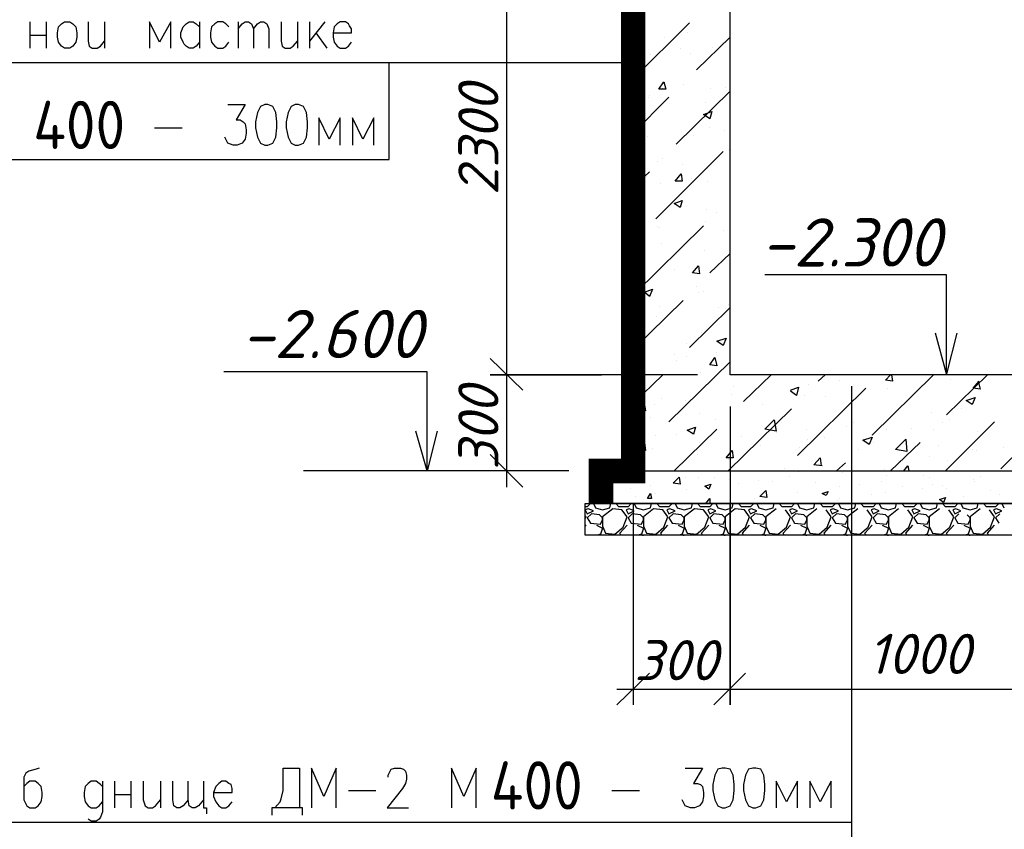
# Model space of a CAD drawing. Extents: x -119078 to 1619993, y 264752 to 340742.
# Tile 61 of 220: x 428176 to 434301, y 316623 to 321659. Entities that reach past the tile are written whole.
import ezdxf

# ---------------------------------------------------------------- set-up
doc = ezdxf.new("R2010")
doc.units = 0
doc.header["$MEASUREMENT"] = 0
doc.layers.add('PDF _Геометрия', color=250, linetype='Continuous')
doc.layers.add('PDF _Текст', color=7, linetype='Continuous')
doc.styles.add('geniso', font='geniso.shx', dxfattribs={"height": 300})
doc.styles.add('PDF ISOCPEUR Italic', font='isocpeui.ttf')

msp = doc.modelspace()

# ---------------------------------------------------------------- linework, layer by layer
at = {"layer": 'PDF _Геометрия', "color": 7, "lineweight": -3}
for p, q in [((431992.486, 323049.853), (431992.486, 318852.393)), ((432595.752, 319449.309), (432595.752, 323049.853)), ((434792.909, 319449.309), (432595.752, 319449.309))]:
    msp.add_line(p, q, dxfattribs=at)
msp.add_lwpolyline([(431792.456, 318649.188, 152.404, 152.404, 0), (431792.456, 318852.393, 152.404, 152.404, 0), (431992.486, 318852.393, 152.404, 152.404, 0), (431992.486, 322452.937, 0, 0, 0), (428995.208, 322452.937, 0, 0, 0)], format="xyseb", dxfattribs=at)
at = {"layer": 'PDF _Геометрия', "color": 251, "lineweight": -3, "true_color": 0x535353}
for points in [[(431205.066, 322548.19), (431205.066, 319354.056)], [(431205.066, 319550.911), (431205.066, 318750.791)], [(432392.547, 319449.309), (431103.463, 319449.309), (431795.631, 319449.309)], [(432595.752, 319252.454), (432595.752, 317398.205), (432595.752, 318649.188)], [(431103.463, 318953.996), (431306.668, 318750.791)], [(431592.426, 318852.393), (431103.463, 318852.393)], [(431992.486, 318649.188), (431992.486, 317398.205)], [(432094.089, 317595.06), (431890.883, 317398.205)], [(432691.004, 317493.458), (431890.883, 317493.458)], [(434894.512, 317493.458), (432494.149, 317493.458)]]:
    msp.add_lwpolyline(points, dxfattribs=at)
at = {"layer": 'PDF _Геометрия', "color": 7, "lineweight": -3}
for points in [[(428239.538, 321646.466), (428239.538, 321481.362)], [(428341.141, 321646.466), (428341.141, 321481.362)], [(428601.498, 321646.466), (428601.498, 321525.813), (428607.848, 321494.062), (428626.898, 321481.362), (428658.649, 321481.362), (428677.7, 321494.062), (428703.1, 321525.813)], [(428703.1, 321646.466), (428703.1, 321481.362)], [(429115.861, 321481.362), (429115.861, 321646.466), (429046.009, 321519.463), (428982.508, 321646.466), (428982.508, 321481.362)], [(429293.666, 321519.463), (429274.615, 321494.062), (429255.565, 321481.362), (429230.164, 321481.362), (429211.114, 321494.062), (429198.413, 321506.763), (429192.063, 321519.463), (429179.363, 321551.214), (429179.363, 321576.614), (429192.063, 321614.715), (429211.114, 321633.766), (429230.164, 321646.466), (429255.565, 321646.466), (429274.615, 321633.766), (429293.666, 321614.715)], [(429293.666, 321646.466), (429293.666, 321481.362)], [(429477.821, 321614.715), (429458.77, 321633.766), (429439.72, 321646.466), (429407.969, 321646.466), (429388.918, 321633.766), (429369.868, 321614.715), (429363.518, 321576.614), (429363.518, 321551.214), (429369.868, 321519.463), (429388.918, 321494.062), (429407.969, 321481.362), (429439.72, 321481.362), (429458.77, 321494.062), (429477.821, 321519.463)], [(429534.972, 321646.466), (429534.972, 321481.362)], [(429534.972, 321602.015), (429560.373, 321633.766), (429579.423, 321646.466), (429598.474, 321646.466), (429617.524, 321633.766), (429630.225, 321602.015), (429630.225, 321481.362)], [(429630.225, 321602.015), (429655.625, 321633.766), (429674.676, 321646.466), (429693.726, 321646.466), (429712.777, 321633.766), (429725.477, 321602.015), (429725.477, 321481.362)], [(429801.679, 321646.466), (429801.679, 321525.813), (429808.029, 321494.062), (429827.08, 321481.362), (429858.831, 321481.362), (429877.881, 321494.062), (429903.282, 321525.813)], [(429903.282, 321646.466), (429903.282, 321481.362)], [(429979.484, 321646.466), (429979.484, 321481.362)], [(430074.736, 321646.466), (429979.484, 321525.813)], [(430125.537, 321576.614), (430239.84, 321576.614), (430239.84, 321602.015), (430227.14, 321621.066), (430220.79, 321633.766), (430201.739, 321646.466), (430169.989, 321646.466), (430150.938, 321633.766), (430131.888, 321614.715), (430125.537, 321576.614), (430125.537, 321551.214), (430131.888, 321519.463), (430150.938, 321494.062), (430169.989, 321481.362), (430201.739, 321481.362), (430220.79, 321494.062), (430239.84, 321519.463)], [(428239.538, 321563.914), (428341.141, 321563.914)], [(430017.585, 321576.614), (430087.436, 321481.362)], [(423857.491, 320789.194), (430474.797, 320789.194), (430474.797, 321392.46)], [(423857.491, 321392.46), (431992.486, 321392.46)], [(429471.47, 321132.103), (429579.423, 321132.103), (429522.272, 321036.85), (429547.672, 321036.85), (429566.723, 321024.15), (429579.423, 321011.45), (429585.773, 320973.349), (429585.773, 320954.298), (429579.423, 320916.197), (429560.373, 320890.797), (429528.622, 320878.096), (429503.221, 320878.096), (429471.47, 320890.797), (429465.12, 320903.497), (429452.42, 320928.898)], [(430169.989, 320878.096), (430169.989, 321049.551), (430100.137, 320916.197), (430036.635, 321049.551), (430036.635, 320878.096)], [(430379.544, 320878.096), (430379.544, 321049.551), (430309.692, 320916.197), (430246.191, 321049.551), (430246.191, 320878.096)], [(429014.259, 320986.049), (429185.713, 320986.049)], [(433941.987, 319455.659), (433941.987, 319709.666), (433941.987, 320071.625), (432811.657, 320071.625)], [(434005.489, 319709.666), (433941.987, 319455.659), (433872.135, 319709.666)], [(430709.753, 318852.393), (430709.753, 319100.05), (430709.753, 319468.359), (429446.07, 319468.359)], [(425832.826, 314267.573), (433351.422, 314267.573), (433351.422, 319379.457)], [(430773.254, 319100.05), (430709.753, 318852.393), (430639.901, 319100.05)], [(431205.066, 318852.393), (429941.383, 318852.393)], [(434792.909, 318452.333), (431694.028, 318452.333), (431694.028, 318649.188), (434792.909, 318649.188), (431795.631, 318649.188), (431795.631, 318852.393), (434792.909, 318852.393), (434792.909, 313448.402)], [(428296.69, 317004.495), (428277.639, 316998.145), (428233.188, 316985.444), (428214.138, 316972.744), (428201.437, 316947.343), (428201.437, 316807.64), (428214.138, 316782.239), (428220.488, 316769.539), (428239.538, 316756.838), (428271.289, 316756.838), (428290.34, 316769.539), (428309.39, 316794.939), (428315.74, 316826.69), (428315.74, 316852.091), (428309.39, 316890.192), (428296.69, 316902.892), (428290.34, 316909.242), (428271.289, 316921.943), (428239.538, 316921.943), (428220.488, 316909.242), (428201.437, 316890.192)], [(429763.578, 316756.838), (429795.329, 316794.939), (429801.679, 316813.99), (429814.379, 316864.791), (429814.379, 317004.495), (429915.982, 317004.495), (429915.982, 316756.838)], [(430144.588, 316756.838), (430144.588, 317004.495), (430068.386, 316826.69), (429992.184, 317004.495), (429992.184, 316756.838)], [(430468.446, 316947.343), (430468.446, 316960.044), (430481.147, 316985.444), (430487.497, 316998.145), (430506.547, 317004.495), (430544.648, 317004.495), (430563.699, 316998.145), (430576.399, 316985.444), (430582.749, 316960.044), (430582.749, 316934.643), (430576.399, 316909.242), (430557.349, 316877.492), (430462.096, 316756.838), (430595.45, 316756.838)], [(431014.561, 316756.838), (431014.561, 317004.495), (430938.359, 316826.69), (430862.157, 317004.495), (430862.157, 316756.838)], [(432316.345, 317004.495), (432424.297, 317004.495), (432367.146, 316909.242), (432392.547, 316909.242), (432411.597, 316902.892), (432424.297, 316890.192), (432430.648, 316852.091), (432430.648, 316826.69), (432424.297, 316794.939), (432405.247, 316769.539), (432373.496, 316756.838), (432348.095, 316756.838), (432316.345, 316769.539), (432309.994, 316782.239), (432297.294, 316807.64)], [(428690.4, 316890.192), (428677.7, 316902.892), (428671.35, 316909.242), (428652.299, 316921.943), (428620.548, 316921.943), (428601.498, 316909.242), (428582.447, 316890.192), (428576.097, 316852.091), (428576.097, 316826.69), (428582.447, 316794.939), (428601.498, 316769.539), (428620.548, 316756.838), (428652.299, 316756.838), (428671.35, 316769.539), (428690.4, 316794.939)], [(428690.4, 316921.943), (428690.4, 316731.438), (428677.7, 316699.687), (428671.35, 316686.987), (428652.299, 316674.286), (428620.548, 316674.286), (428601.498, 316686.987)], [(428766.602, 316921.943), (428766.602, 316756.838)], [(428868.205, 316921.943), (428868.205, 316756.838)], [(428944.407, 316921.943), (428944.407, 316807.64), (428957.107, 316769.539), (428976.158, 316756.838), (429001.558, 316756.838), (429020.609, 316769.539), (429052.36, 316807.64)], [(429052.36, 316921.943), (429052.36, 316756.838)], [(429223.814, 316807.64), (429192.063, 316769.539), (429173.013, 316756.838), (429153.962, 316756.838), (429134.912, 316769.539), (429128.561, 316807.64), (429128.561, 316921.943)], [(429319.066, 316807.64), (429287.316, 316769.539), (429268.265, 316756.838), (429249.215, 316756.838), (429230.164, 316769.539), (429223.814, 316807.64), (429223.814, 316921.943)], [(429319.066, 316921.943), (429319.066, 316756.838), (429338.117, 316756.838), (429338.117, 316718.737)], [(429382.568, 316852.091), (429496.871, 316852.091), (429496.871, 316877.492), (429490.521, 316902.892), (429477.821, 316909.242), (429458.77, 316921.943), (429433.369, 316921.943), (429414.319, 316909.242), (429395.268, 316890.192), (429382.568, 316852.091), (429382.568, 316826.69), (429395.268, 316794.939), (429414.319, 316769.539), (429433.369, 316756.838), (429458.77, 316756.838), (429477.821, 316769.539), (429496.871, 316794.939)], [(433014.863, 316756.838), (433014.863, 316921.943), (432945.011, 316794.939), (432881.509, 316921.943), (432881.509, 316756.838)], [(433224.418, 316756.838), (433224.418, 316921.943), (433154.566, 316794.939), (433091.065, 316921.943), (433091.065, 316756.838)], [(428766.602, 316839.391), (428868.205, 316839.391)], [(430220.79, 316864.791), (430392.244, 316864.791)], [(431859.133, 316864.791), (432030.587, 316864.791)], [(429935.033, 316712.387), (429935.033, 316756.838), (429744.528, 316756.838), (429744.528, 316712.387)], [(425832.826, 316667.936), (433351.422, 316667.936)]]:
    msp.add_lwpolyline(points, dxfattribs=at)
for points in [[(428455.444, 321646.466), (428487.195, 321646.466), (428506.245, 321633.766), (428525.296, 321614.715), (428531.646, 321576.614), (428531.646, 321551.214), (428525.296, 321519.463), (428506.245, 321494.062), (428487.195, 321481.362), (428455.444, 321481.362), (428436.393, 321494.062), (428417.343, 321519.463), (428410.993, 321551.214), (428410.993, 321576.614), (428417.343, 321614.715), (428436.393, 321633.766)], [(429700.076, 321132.103), (429674.676, 321119.402), (429655.625, 321081.301), (429642.925, 321024.15), (429642.925, 320986.049), (429655.625, 320928.898), (429674.676, 320890.797), (429700.076, 320878.096), (429719.127, 320878.096), (429750.878, 320890.797), (429769.928, 320928.898), (429776.278, 320986.049), (429776.278, 321024.15), (429769.928, 321081.301), (429750.878, 321119.402), (429719.127, 321132.103)], [(429890.581, 321132.103), (429865.181, 321119.402), (429846.13, 321081.301), (429833.43, 321024.15), (429833.43, 320986.049), (429846.13, 320928.898), (429865.181, 320890.797), (429890.581, 320878.096), (429909.632, 320878.096), (429941.383, 320890.797), (429960.433, 320928.898), (429966.783, 320986.049), (429966.783, 321024.15), (429960.433, 321081.301), (429941.383, 321119.402), (429909.632, 321132.103)], [(432544.951, 317004.495), (432519.55, 316998.145), (432500.499, 316960.044), (432487.799, 316902.892), (432487.799, 316864.791), (432500.499, 316807.64), (432519.55, 316769.539), (432544.951, 316756.838), (432564.001, 316756.838), (432595.752, 316769.539), (432614.802, 316807.64), (432621.153, 316864.791), (432621.153, 316902.892), (432614.802, 316960.044), (432595.752, 316998.145), (432564.001, 317004.495)], [(432735.456, 317004.495), (432710.055, 316998.145), (432691.004, 316960.044), (432678.304, 316902.892), (432678.304, 316864.791), (432691.004, 316807.64), (432710.055, 316769.539), (432735.456, 316756.838), (432754.506, 316756.838), (432786.257, 316769.539), (432805.307, 316807.64), (432811.657, 316864.791), (432811.657, 316902.892), (432805.307, 316960.044), (432786.257, 316998.145), (432754.506, 317004.495)]]:
    msp.add_lwpolyline(points, close=True, dxfattribs=at)
at = {"layer": 'PDF _Геометрия', "color": 8, "lineweight": -3, "true_color": 0x767676}
for points in [[(431992.486, 321290.857), (432341.745, 321640.116)], [(432189.341, 321551.214), (432189.341, 321551.214)], [(432329.045, 321576.614), (432329.045, 321576.614)], [(432386.196, 321348.008), (432595.752, 321551.214)], [(432487.799, 321487.712), (432487.799, 321487.712)], [(431998.836, 321443.261), (431998.836, 321443.261)], [(432100.439, 321443.261), (432100.439, 321443.261)], [(432284.594, 321481.362), (432284.594, 321481.362)], [(432348.095, 321449.611), (432348.095, 321449.611)], [(431992.486, 321386.109), (432030.587, 321398.81), (432011.537, 321348.008), (431992.486, 321367.059)], [(432303.644, 321259.106), (432303.644, 321259.106)], [(432094.089, 321189.254), (432094.089, 321189.254)], [(432176.641, 321233.705), (432176.641, 321233.705)], [(432259.193, 320884.446), (432595.752, 321214.655)], [(432475.099, 321233.705), (432475.099, 321233.705)], [(432564.001, 321240.056), (432564.001, 321240.056)], [(431992.486, 320954.298), (432214.742, 321176.554)], [(432036.937, 321163.854), (432036.937, 321163.854)], [(432087.739, 321176.554), (432087.739, 321176.554)], [(432443.348, 321144.803), (432443.348, 321144.803)], [(432367.146, 320941.598), (432367.146, 320941.598)], [(432468.749, 320986.049), (432468.749, 320986.049)], [(432557.651, 320966.999), (432557.651, 320966.999)], [(432081.388, 320935.248), (432081.388, 320935.248)], [(432132.19, 320420.884), (432551.301, 320839.995)], [(432589.402, 320852.696), (432589.402, 320852.696)], [(432144.89, 320776.494), (432144.89, 320776.494)], [(432176.641, 320795.544), (432176.641, 320795.544)], [(432297.294, 320757.443), (432297.294, 320757.443)], [(431992.486, 320617.739), (432094.089, 320712.992)], [(432456.048, 320732.042), (432456.048, 320732.042)], [(432049.638, 320668.541), (432049.638, 320668.541)], [(432075.038, 320681.241), (432075.038, 320681.241)], [(432163.941, 320643.14), (432163.941, 320643.14)], [(432354.446, 320668.541), (432354.446, 320668.541)], [(432456.048, 320655.84), (432456.048, 320655.84)], [(432322.695, 320611.389), (432322.695, 320611.389)], [(432449.698, 320478.036), (432449.698, 320478.036)], [(432513.2, 320458.985), (432513.2, 320458.985)], [(432062.338, 320427.234), (432062.338, 320427.234)], [(432443.348, 320401.834), (432443.348, 320401.834)], [(432005.186, 319957.322), (432430.648, 320376.433)], [(432049.638, 320338.332), (432049.638, 320338.332)], [(432144.89, 320370.083), (432144.89, 320370.083)], [(432157.59, 320363.733), (432157.59, 320363.733)], [(432551.301, 320351.032), (432551.301, 320351.032)], [(432170.291, 320268.48), (432170.291, 320268.48)], [(432436.998, 320224.029), (432436.998, 320224.029)], [(432468.749, 320084.325), (432595.752, 320204.979)], [(432055.988, 320173.228), (432055.988, 320173.228)], [(432246.493, 320103.376), (432246.493, 320103.376)], [(431992.486, 319976.373), (431992.486, 319976.373)], [(432386.196, 320001.773), (432386.196, 320001.773)], [(432398.897, 319963.672), (432398.897, 319963.672)], [(432430.648, 319970.022), (432430.648, 319970.022)], [(431992.486, 319608.063), (432303.644, 319912.871)], [(432043.287, 319919.221), (432043.287, 319919.221)], [(432157.59, 319874.77), (432157.59, 319874.77)], [(432341.745, 319620.763), (432595.752, 319868.42)], [(432525.9, 319868.42), (432525.9, 319868.42)], [(432564.001, 319862.07), (432564.001, 319862.07)], [(432583.052, 319887.47), (432583.052, 319887.47)], [(432043.287, 319804.918), (432043.287, 319804.918)], [(432138.54, 319811.268), (432138.54, 319811.268)], [(432417.947, 319716.016), (432417.947, 319716.016)], [(432036.937, 319665.214), (432036.937, 319665.214)], [(432322.695, 319646.164), (432322.695, 319646.164)], [(432513.2, 319589.012), (432513.2, 319589.012)], [(432214.742, 319157.201), (432595.752, 319531.861)], [(432246.493, 319576.312), (432246.493, 319576.312)], [(432259.193, 319538.211), (432259.193, 319538.211)], [(432322.695, 319563.612), (432322.695, 319563.612)], [(431992.486, 319271.504), (432176.641, 319449.309)], [(432024.237, 319411.208), (432024.237, 319411.208)], [(432411.597, 319462.009), (432411.597, 319462.009)], [(432678.304, 319284.205), (432849.758, 319449.309)], [(433141.866, 319411.208), (433186.317, 319449.309)], [(433275.22, 319417.558), (433275.22, 319417.558)], [(433478.425, 319074.649), (433859.435, 319449.309)], [(433599.078, 319449.309), (433605.428, 319411.208), (433560.977, 319417.558), (433592.728, 319449.309)], [(433941.987, 319201.652), (434195.994, 319449.309)], [(433967.388, 319423.908), (433967.388, 319423.908)], [(434138.842, 319411.208), (434151.542, 319360.407), (434107.091, 319366.757), (434145.192, 319411.208)], [(432614.802, 319379.457), (432614.802, 319379.457)], [(432970.412, 319354.056), (433021.213, 319373.107), (433008.513, 319322.306), (432970.412, 319347.706)], [(433014.863, 318947.646), (433440.324, 319366.757)], [(433084.715, 319392.157), (433084.715, 319392.157)], [(433573.677, 319366.757), (433573.677, 319366.757)], [(431998.836, 319233.403), (432055.988, 319296.905), (432068.688, 319227.053), (431998.836, 319239.753)], [(432170.291, 319303.255), (432170.291, 319303.255)], [(432316.345, 319290.555), (432316.345, 319290.555)], [(432602.102, 319328.656), (432602.102, 319328.656)], [(433059.314, 319322.306), (433059.314, 319322.306)], [(433186.317, 319315.955), (433186.317, 319315.955)], [(434278.546, 318865.094), (434704.007, 319284.205)], [(432125.84, 319265.154), (432125.84, 319265.154)], [(432583.052, 318852.393), (432976.762, 319239.753)], [(432798.957, 319265.154), (432798.957, 319265.154)], [(434037.239, 319239.753), (434037.239, 319239.753)], [(432100.439, 319182.602), (432100.439, 319182.602)], [(432405.247, 319208.003), (432405.247, 319208.003)], [(432506.85, 319169.902), (432506.85, 319169.902)], [(432595.752, 319201.652), (432595.752, 319201.652)], [(433846.734, 319214.353), (433846.734, 319214.353)], [(433961.037, 319169.902), (433961.037, 319169.902)], [(432017.887, 319157.201), (432017.887, 319157.201)], [(432246.493, 318852.393), (432513.2, 319112.75)], [(432913.26, 319150.851), (432913.26, 319150.851)], [(433072.014, 319112.75), (433072.014, 319112.75)], [(433319.671, 319131.801), (433319.671, 319131.801)], [(433364.122, 319150.851), (433364.122, 319150.851)], [(433567.327, 319112.75), (433567.327, 319112.75)], [(433726.081, 319119.1), (433726.081, 319119.1)], [(433859.435, 319112.75), (433859.435, 319112.75)], [(433916.586, 319150.851), (433916.586, 319150.851)], [(433935.637, 318852.393), (434240.445, 319157.201)], [(434132.492, 319100.05), (434132.492, 319100.05)], [(432132.19, 319074.649), (432132.19, 319074.649)], [(432259.193, 319080.999), (432259.193, 319080.999)], [(432665.604, 319068.299), (432665.604, 319068.299)], [(432881.509, 319093.7), (432881.509, 319093.7)], [(433078.364, 319049.248), (433078.364, 319049.248)], [(433179.967, 319061.949), (433179.967, 319061.949)], [(433472.075, 319074.649), (433472.075, 319074.649)], [(431992.486, 318934.945), (432049.638, 318985.747)], [(432113.139, 318992.097), (432113.139, 318992.097)], [(432405.247, 319030.198), (432405.247, 319030.198)], [(432786.257, 319011.147), (432786.257, 319011.147)], [(433027.563, 318998.447), (433027.563, 318998.447)], [(433395.873, 318985.747), (433395.873, 318985.747)], [(433484.775, 319030.198), (433484.775, 319030.198)], [(433592.728, 318852.393), (433776.883, 319030.198)], [(433891.186, 319011.147), (433891.186, 319011.147)], [(434100.741, 318985.747), (434100.741, 318985.747)], [(434126.142, 318979.397), (434126.142, 318979.397)], [(434297.596, 318998.447), (434297.596, 318998.447)], [(432392.547, 318953.996), (432392.547, 318953.996)], [(432583.052, 318922.245), (432583.052, 318922.245)], [(433167.267, 318884.144), (433116.465, 318890.494), (433154.566, 318934.945), (433160.917, 318884.144)], [(433643.529, 318915.895), (433643.529, 318915.895)], [(433834.034, 318941.296), (433834.034, 318941.296)], [(433948.337, 318915.895), (433948.337, 318915.895)], [(432005.186, 318903.195), (432005.186, 318903.195)], [(432932.311, 318865.094), (432932.311, 318865.094)], [(433256.169, 318852.393), (433313.321, 318903.195)], [(433554.627, 318858.743), (433554.627, 318858.743)], [(433656.23, 318909.545), (433656.23, 318909.545)], [(433675.28, 318852.393), (433700.681, 318884.144), (433707.031, 318852.393)], [(432043.287, 318826.993), (432043.287, 318826.993)], [(432316.345, 318814.292), (432316.345, 318814.292)], [(432398.897, 318814.292), (432398.897, 318814.292)], [(432500.499, 318814.292), (432500.499, 318814.292)], [(432589.402, 318801.592), (432589.402, 318801.592)], [(432754.506, 318852.393), (432754.506, 318852.393)], [(432773.557, 318795.242), (432773.557, 318795.242)], [(432964.061, 318820.642), (432964.061, 318820.642)], [(433021.213, 318846.043), (433021.213, 318846.043)], [(433160.917, 318852.393), (433160.917, 318852.393)], [(433294.27, 318839.693), (433294.27, 318839.693)], [(433567.327, 318826.993), (433567.327, 318826.993)], [(433795.933, 318826.993), (433795.933, 318826.993)], [(433834.034, 318814.292), (433834.034, 318814.292)], [(434107.091, 318801.592), (434107.091, 318801.592)], [(434151.542, 318820.642), (434151.542, 318820.642)], [(431973.436, 318744.44), (431973.436, 318744.44)], [(432100.439, 318763.491), (432100.439, 318763.491)], [(432240.143, 318782.541), (432240.143, 318782.541)], [(432322.695, 318738.09), (432322.695, 318738.09)], [(432646.553, 318776.191), (432646.553, 318776.191)], [(432856.109, 318788.892), (432856.109, 318788.892)], [(433129.166, 318782.541), (433129.166, 318782.541)], [(433275.22, 318757.141), (433275.22, 318757.141)], [(433402.223, 318769.841), (433402.223, 318769.841)], [(433535.576, 318788.892), (433535.576, 318788.892)], [(433668.93, 318757.141), (433668.93, 318757.141)], [(433789.583, 318744.44), (433789.583, 318744.44)], [(433853.085, 318769.841), (433853.085, 318769.841)], [(433916.586, 318763.491), (433916.586, 318763.491)], [(433941.987, 318744.44), (433941.987, 318744.44)], [(434113.441, 318788.892), (434113.441, 318788.892)], [(434215.044, 318731.74), (434215.044, 318731.74)], [(431801.981, 318712.69), (431801.981, 318712.69)], [(432005.186, 318693.639), (432005.186, 318693.639)], [(432132.19, 318712.69), (432132.19, 318712.69)], [(432443.348, 318649.188), (432468.749, 318680.939), (432468.749, 318649.188)], [(432748.156, 318680.939), (432748.156, 318680.939)], [(433014.863, 318719.04), (433014.863, 318719.04)], [(433275.22, 318680.939), (433275.22, 318680.939)], [(433472.075, 318706.339), (433472.075, 318706.339)], [(433560.977, 318719.04), (433560.977, 318719.04)], [(434049.94, 318693.639), (434049.94, 318693.639)], [(434272.196, 318706.339), (434272.196, 318706.339)], [(431725.779, 318649.188), (431706.729, 318630.137), (431694.028, 318630.137)], [(431744.83, 318649.188), (431757.53, 318623.787), (431801.981, 318611.087), (431846.432, 318623.787), (431852.783, 318649.188)], [(431979.786, 318649.188), (431960.735, 318630.137), (431903.584, 318630.137), (431884.533, 318649.188)], [(431998.836, 318649.188), (432011.537, 318623.787), (432055.988, 318611.087), (432100.439, 318623.787), (432106.789, 318649.188)], [(432233.792, 318649.188), (432214.742, 318630.137), (432157.59, 318630.137), (432138.54, 318649.188)], [(432252.843, 318649.188), (432265.543, 318623.787), (432309.994, 318611.087), (432354.446, 318623.787), (432360.796, 318649.188)], [(432487.799, 318649.188), (432468.749, 318630.137), (432411.597, 318630.137), (432392.547, 318649.188)], [(432506.85, 318649.188), (432519.55, 318623.787), (432564.001, 318611.087), (432608.452, 318623.787), (432614.802, 318649.188)], [(432741.806, 318649.188), (432722.755, 318630.137), (432665.604, 318630.137), (432646.553, 318649.188)], [(432760.856, 318649.188), (432773.557, 318623.787), (432818.008, 318611.087), (432862.459, 318623.787), (432868.809, 318649.188)], [(432881.509, 318617.437), (432818.008, 318566.636), (432818.008, 318509.484), (432837.058, 318465.033), (432894.21, 318458.683), (432945.011, 318503.134), (432970.412, 318566.636), (432938.661, 318611.087)], [(432995.812, 318649.188), (432976.762, 318630.137), (432919.61, 318630.137), (432900.56, 318649.188)], [(433014.863, 318649.188), (433027.563, 318623.787), (433072.014, 318611.087), (433116.465, 318623.787), (433122.816, 318649.188)], [(433135.516, 318617.437), (433072.014, 318566.636), (433072.014, 318509.484), (433091.065, 318465.033), (433148.216, 318458.683), (433199.018, 318503.134), (433224.418, 318566.636), (433192.667, 318611.087)], [(433148.216, 318661.888), (433148.216, 318661.888)], [(433249.819, 318649.188), (433230.768, 318630.137), (433173.617, 318630.137), (433154.566, 318649.188)], [(433262.519, 318668.238), (433262.519, 318668.238)], [(433268.869, 318649.188), (433281.57, 318623.787), (433326.021, 318611.087), (433370.472, 318623.787), (433376.822, 318649.188)], [(433389.523, 318617.437), (433326.021, 318566.636), (433326.021, 318509.484), (433345.071, 318465.033), (433402.223, 318458.683), (433453.024, 318503.134), (433478.425, 318566.636), (433446.674, 318611.087)], [(433503.826, 318649.188), (433484.775, 318630.137), (433427.624, 318630.137), (433408.573, 318649.188)], [(433522.876, 318649.188), (433535.576, 318623.787), (433580.028, 318611.087), (433624.479, 318623.787), (433630.829, 318649.188)], [(433643.529, 318617.437), (433580.028, 318566.636), (433580.028, 318509.484), (433599.078, 318465.033), (433656.23, 318458.683), (433707.031, 318503.134), (433732.431, 318566.636), (433700.681, 318611.087)], [(433757.832, 318649.188), (433738.782, 318630.137), (433681.63, 318630.137), (433662.58, 318649.188)], [(433776.883, 318649.188), (433789.583, 318623.787), (433834.034, 318611.087), (433878.485, 318623.787), (433884.835, 318649.188)], [(433789.583, 318655.538), (433789.583, 318655.538)], [(433897.536, 318617.437), (433834.034, 318566.636), (433834.034, 318509.484), (433853.085, 318465.033), (433910.236, 318458.683), (433961.037, 318503.134), (433986.438, 318566.636), (433954.687, 318611.087)], [(434011.839, 318649.188), (433992.788, 318630.137), (433935.637, 318630.137), (433916.586, 318649.188)], [(433980.088, 318655.538), (433980.088, 318655.538)], [(434030.889, 318649.188), (434043.59, 318623.787), (434088.041, 318611.087), (434132.492, 318623.787), (434138.842, 318649.188)], [(434151.542, 318617.437), (434088.041, 318566.636), (434088.041, 318509.484), (434107.091, 318465.033), (434164.243, 318458.683), (434215.044, 318503.134), (434240.445, 318566.636), (434208.694, 318611.087)], [(434265.845, 318649.188), (434246.795, 318630.137), (434189.643, 318630.137), (434170.593, 318649.188)], [(434284.896, 318649.188), (434297.596, 318623.787)], [(431694.028, 318553.935), (431700.379, 318566.636), (431694.028, 318572.986)], [(434018.189, 318585.686), (433992.788, 318560.286), (434011.839, 318528.535), (434075.34, 318522.185), (434088.041, 318547.585), (434088.041, 318560.286), (434068.99, 318579.336)], [(434272.196, 318585.686), (434246.795, 318560.286), (434265.845, 318528.535)], [(431694.028, 318509.484), (431700.379, 318515.834)], [(431763.88, 318515.834), (431801.981, 318496.784), (431789.281, 318458.683), (431770.23, 318452.333)], [(431916.284, 318452.333), (431909.934, 318465.033), (431954.385, 318515.834)], [(432017.887, 318515.834), (432055.988, 318496.784), (432043.287, 318458.683), (432024.237, 318452.333)], [(432170.291, 318452.333), (432163.941, 318465.033), (432208.392, 318515.834)], [(432271.893, 318515.834), (432309.994, 318496.784), (432297.294, 318458.683), (432278.244, 318452.333)], [(432424.297, 318452.333), (432417.947, 318465.033), (432462.398, 318515.834)], [(432525.9, 318515.834), (432564.001, 318496.784), (432551.301, 318458.683), (432532.25, 318452.333)], [(432678.304, 318452.333), (432671.954, 318465.033), (432716.405, 318515.834)], [(432779.907, 318515.834), (432818.008, 318496.784), (432805.307, 318458.683), (432786.257, 318452.333)], [(432932.311, 318452.333), (432925.96, 318465.033), (432970.412, 318515.834)], [(433033.913, 318515.834), (433072.014, 318496.784), (433059.314, 318458.683), (433040.263, 318452.333)], [(433186.317, 318452.333), (433179.967, 318465.033), (433224.418, 318515.834)], [(433287.92, 318515.834), (433326.021, 318496.784), (433313.321, 318458.683), (433294.27, 318452.333)], [(433440.324, 318452.333), (433433.974, 318465.033), (433478.425, 318515.834)], [(433541.927, 318515.834), (433580.028, 318496.784), (433567.327, 318458.683), (433548.277, 318452.333)], [(433694.331, 318452.333), (433687.98, 318465.033), (433732.431, 318515.834)], [(433795.933, 318515.834), (433834.034, 318496.784), (433821.334, 318458.683), (433802.283, 318452.333)], [(433948.337, 318452.333), (433941.987, 318465.033), (433986.438, 318515.834)], [(434049.94, 318515.834), (434088.041, 318496.784), (434075.34, 318458.683), (434056.29, 318452.333)], [(434202.344, 318452.333), (434195.994, 318465.033), (434240.445, 318515.834)], [(431801.981, 318452.333), (431795.631, 318452.333)], [(432049.638, 318452.333), (432055.988, 318452.333)], [(432055.988, 318452.333), (432055.988, 318452.333)], [(432303.644, 318452.333), (432309.994, 318452.333)], [(432309.994, 318452.333), (432309.994, 318452.333)], [(432557.651, 318452.333), (432564.001, 318452.333)], [(432564.001, 318452.333), (432564.001, 318452.333)], [(432811.657, 318452.333), (432818.008, 318452.333)], [(432818.008, 318452.333), (432818.008, 318452.333)], [(433065.664, 318452.333), (433072.014, 318452.333)], [(433072.014, 318452.333), (433072.014, 318452.333)], [(433319.671, 318452.333), (433326.021, 318452.333)], [(433326.021, 318452.333), (433326.021, 318452.333)], [(433573.677, 318452.333), (433580.028, 318452.333)], [(433580.028, 318452.333), (433580.028, 318452.333)], [(433827.684, 318452.333), (433834.034, 318452.333)], [(433834.034, 318452.333), (433834.034, 318452.333)], [(434081.691, 318452.333), (434088.041, 318452.333)], [(434088.041, 318452.333), (434088.041, 318452.333)]]:
    msp.add_lwpolyline(points, dxfattribs=at)
for points in [[(432182.991, 321271.806), (432195.691, 321227.355), (432151.24, 321227.355)], [(432481.449, 321087.652), (432468.749, 321043.2), (432430.648, 321068.601)], [(432290.944, 320700.292), (432297.294, 320655.84), (432252.843, 320655.84)], [(432297.294, 320535.187), (432284.594, 320490.736), (432246.493, 320516.137)], [(432398.897, 320128.777), (432405.247, 320077.975), (432360.796, 320084.325)], [(432113.139, 319982.723), (432094.089, 319938.272), (432062.338, 319963.672)], [(432570.351, 319677.915), (432551.301, 319633.464), (432513.2, 319658.864)], [(432500.499, 319557.262), (432513.2, 319506.46), (432468.749, 319512.81)], [(434119.792, 319309.605), (434100.741, 319265.154), (434062.64, 319290.555)], [(432881.509, 319100.05), (432811.657, 319112.75), (432868.809, 319169.902)], [(432379.846, 319125.45), (432367.146, 319080.999), (432329.045, 319106.4)], [(433478.425, 319061.949), (433459.374, 319017.498), (433421.273, 319042.898)], [(433694.331, 318973.046), (433624.479, 318985.747), (433687.98, 319049.248)], [(432062.338, 319030.198), (432068.688, 318979.397), (432024.237, 318985.747)], [(432608.452, 318979.397), (432614.802, 318934.945), (432570.351, 318934.945)], [(432284.594, 318769.841), (432240.143, 318776.191), (432278.244, 318814.292)], [(432475.099, 318769.841), (432462.398, 318738.09), (432436.998, 318757.141)], [(432824.358, 318687.289), (432779.907, 318693.639), (432818.008, 318731.74)], [(432100.439, 318712.69), (432106.789, 318680.939), (432081.388, 318680.939)], [(433205.368, 318725.39), (433192.667, 318699.989), (433167.267, 318712.69)], [(433935.637, 318687.289), (433922.936, 318655.538), (433897.536, 318674.589)], [(431713.079, 318617.437), (431694.028, 318611.087), (431706.729, 318585.686), (431744.83, 318604.737)], [(431801.981, 318566.636), (431801.981, 318509.484), (431821.032, 318465.033), (431878.183, 318458.683), (431928.984, 318503.134), (431954.385, 318566.636), (431922.634, 318611.087), (431865.483, 318617.437)], [(431967.085, 318617.437), (431948.035, 318611.087), (431960.735, 318585.686), (431998.836, 318604.737)], [(432055.988, 318566.636), (432055.988, 318509.484), (432075.038, 318465.033), (432132.19, 318458.683), (432182.991, 318503.134), (432208.392, 318566.636), (432176.641, 318611.087), (432119.489, 318617.437)], [(432221.092, 318617.437), (432202.042, 318611.087), (432214.742, 318585.686), (432252.843, 318604.737)], [(432309.994, 318566.636), (432309.994, 318509.484), (432329.045, 318465.033), (432386.196, 318458.683), (432436.998, 318503.134), (432462.398, 318566.636), (432430.648, 318611.087), (432373.496, 318617.437)], [(432475.099, 318617.437), (432456.048, 318611.087), (432468.749, 318585.686), (432506.85, 318604.737)], [(432564.001, 318566.636), (432564.001, 318509.484), (432583.052, 318465.033), (432640.203, 318458.683), (432691.004, 318503.134), (432716.405, 318566.636), (432684.654, 318611.087), (432627.503, 318617.437)], [(432729.105, 318617.437), (432710.055, 318611.087), (432722.755, 318585.686), (432760.856, 318604.737)], [(432983.112, 318617.437), (432964.061, 318611.087), (432976.762, 318585.686), (433014.863, 318604.737)], [(433237.119, 318617.437), (433218.068, 318611.087), (433230.768, 318585.686), (433268.869, 318604.737)], [(433491.125, 318617.437), (433472.075, 318611.087), (433484.775, 318585.686), (433522.876, 318604.737)], [(433745.132, 318617.437), (433726.081, 318611.087), (433738.782, 318585.686), (433776.883, 318604.737)], [(433999.138, 318617.437), (433980.088, 318611.087), (433992.788, 318585.686), (434030.889, 318604.737)], [(434253.145, 318617.437), (434234.095, 318611.087), (434246.795, 318585.686), (434284.896, 318604.737)], [(431801.981, 318560.286), (431782.931, 318579.336), (431732.129, 318585.686), (431706.729, 318560.286), (431725.779, 318528.535), (431789.281, 318522.185), (431801.981, 318547.585)], [(432055.988, 318560.286), (432036.937, 318579.336), (431986.136, 318585.686), (431960.735, 318560.286), (431979.786, 318528.535), (432043.287, 318522.185), (432055.988, 318547.585)], [(432309.994, 318560.286), (432290.944, 318579.336), (432240.143, 318585.686), (432214.742, 318560.286), (432233.792, 318528.535), (432297.294, 318522.185), (432309.994, 318547.585)], [(432564.001, 318560.286), (432544.951, 318579.336), (432494.149, 318585.686), (432468.749, 318560.286), (432487.799, 318528.535), (432551.301, 318522.185), (432564.001, 318547.585)], [(432818.008, 318560.286), (432798.957, 318579.336), (432748.156, 318585.686), (432722.755, 318560.286), (432741.806, 318528.535), (432805.307, 318522.185), (432818.008, 318547.585)], [(433072.014, 318560.286), (433052.964, 318579.336), (433002.162, 318585.686), (432976.762, 318560.286), (432995.812, 318528.535), (433059.314, 318522.185), (433072.014, 318547.585)], [(433326.021, 318560.286), (433306.97, 318579.336), (433256.169, 318585.686), (433230.768, 318560.286), (433249.819, 318528.535), (433313.321, 318522.185), (433326.021, 318547.585)], [(433580.028, 318560.286), (433560.977, 318579.336), (433510.176, 318585.686), (433484.775, 318560.286), (433503.826, 318528.535), (433567.327, 318522.185), (433580.028, 318547.585)], [(433834.034, 318560.286), (433814.984, 318579.336), (433764.182, 318585.686), (433738.782, 318560.286), (433757.832, 318528.535), (433821.334, 318522.185), (433834.034, 318547.585)]]:
    msp.add_lwpolyline(points, close=True, dxfattribs=at)
at = {"layer": 'PDF _Геометрия', "color": 251, "lineweight": -3, "true_color": 0x535353}
for points in [[(431103.463, 319550.911), (431306.668, 319354.056)], [(432691.004, 317595.06), (432494.149, 317398.205)]]:
    msp.add_lwpolyline(points, close=True, dxfattribs=at)

# ---------------------------------------------------------------- texts
at = {"layer": 'PDF _Текст', "color": 251, "lineweight": 30, "true_color": 0x535353, "char_height": 249.9972, "attachment_point": 7, "rotation": 90, "style": 'PDF ISOCPEUR Italic'}
for s, insert in [('2300', (431154.264, 320566.938)), ('300', (431154.264, 318858.743))]:
    msp.add_mtext(s, dxfattribs=dict(at, insert=insert))
at = {"layer": 'PDF _Текст', "lineweight": 20, "char_height": 300, "attachment_point": 7, "style": 'geniso'}
for insert in [(428260.545, 320854.654), (431106.762, 316746.572)]:
    msp.add_mtext('400', dxfattribs=dict(at, insert=insert))
at = {"layer": 'PDF _Текст', "lineweight": 30, "char_height": 299.9959, "attachment_point": 7, "style": 'PDF ISOCPEUR Italic'}
for s, insert in [('-2.300', (432786.257, 320124.02)), ('-2.600', (429554.023, 319554.442))]:
    msp.add_mtext(s, dxfattribs=dict(at, insert=insert))
at = {"layer": 'PDF _Текст', "color": 251, "lineweight": 30, "true_color": 0x535353, "char_height": 249.9972, "attachment_point": 7, "style": 'PDF ISOCPEUR Italic'}
for s, insert in [('300', (431998.836, 317550.484)), ('1000', (433450.745, 317589.606))]:
    msp.add_mtext(s, dxfattribs=dict(at, insert=insert))

doc.saveas('drawing.dxf')
